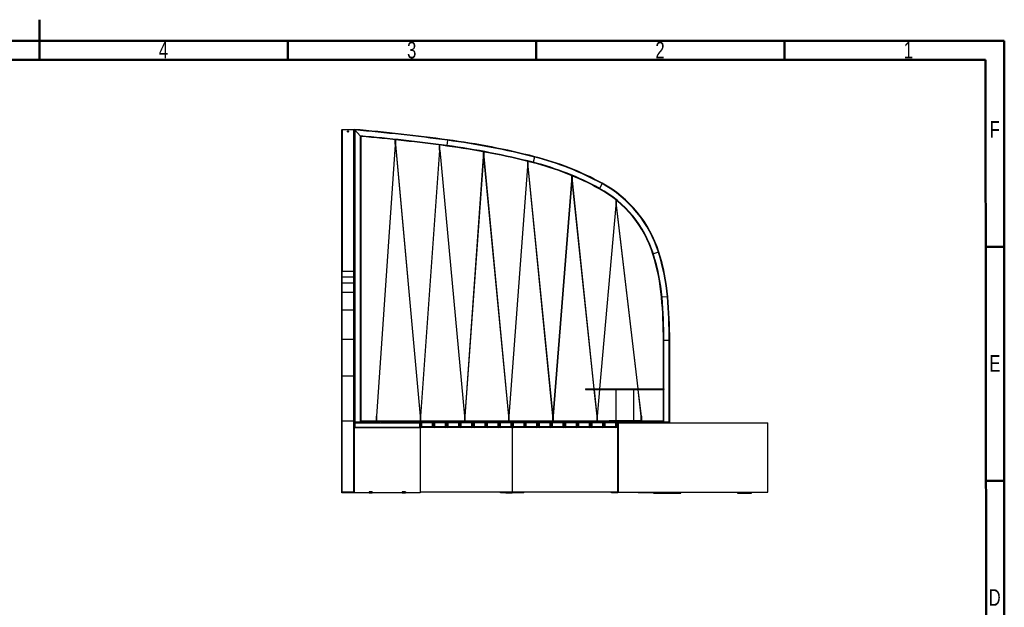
# Model space of a CAD drawing. Header units: millimetres. Extents: x 1 to 419, y 6 to 296.
# Tile 21 of 21: x 206 to 414, y 171 to 296. Entities that reach past the tile are written whole.
import ezdxf

# ---------------------------------------------------------------- set-up
doc = ezdxf.new("R2010")
doc.units = ezdxf.units.MM
doc.layers.add('FORMAT', color=7, linetype='Continuous')
doc.styles.add('SLDTEXTSTYLE0', font='TXT', dxfattribs={"width": 0.605})
doc.styles.add('SLDTEXTSTYLE1', font='TXT', dxfattribs={"width": 0.75})

msp = doc.modelspace()

# ---------------------------------------------------------------- linework, layer by layer
at = {"color": 7, "linetype": 'Continuous', "lineweight": 50}
for p, q in [((210, 295.501), (210, 286.999)), ((6, 291), (414, 291)), ((210, 287), (210, 291)), ((262.5, 287), (262.5, 291)), ((315, 287), (315, 291)), ((367.5, 287), (367.5, 291)), ((414, 291), (414, 6)), ((10, 287), (410, 287)), ((410, 287), (410.328, 10)), ((410, 247.5), (414, 247.5)), ((410, 198), (414, 198))]:
    msp.add_line(p, q, dxfattribs=at)
at = {"color": 7, "linetype": 'Continuous', "lineweight": 25}
for p, q in [((273.9243, 272.2878), (273.9243, 272.1878)), ((273.9243, 272.2878), (274.0243, 272.2878)), ((273.9243, 242.1824), (273.9243, 272.1878)), ((273.9243, 272.1878), (274.0243, 272.1878)), ((274.0243, 272.2878), (274.0243, 272.1878)), ((274.0243, 272.2878), (276.491, 272.2878)), ((276.491, 272.1878), (274.0243, 272.1878)), ((274.0243, 272.1878), (274.0243, 242.2878)), ((276.491, 272.2878), (276.491, 272.1878)), ((276.491, 272.2878), (276.591, 272.2878)), ((276.491, 272.1878), (276.591, 272.1878)), ((276.491, 242.2878), (276.491, 272.1878)), ((276.591, 272.2878), (276.591, 272.1878)), ((276.591, 272.2878), (276.591, 242.1824)), ((276.591, 272.1878), (276.591, 242.1824)), ((277.8242, 270.9397), (276.6909, 272.1786)), ((276.691, 272.1786), (276.691, 210.2878)), ((277.8243, 270.9397), (277.8243, 210.4544)), ((277.9243, 270.8302), (277.9243, 210.6211)), ((285.2041, 269.0731), (281.259, 211.6711)), ((281.3077, 211.6527), (285.2541, 269.0731)), ((285.1743, 270.1094), (285.1743, 269.9042)), ((285.1743, 269.9042), (285.1743, 269.8095)), ((285.341, 269.9042), (285.1743, 269.9042)), ((285.1743, 269.8095), (285.1743, 269.2169)), ((285.2041, 269.0731), (285.2541, 269.0731)), ((285.3202, 269.0778), (285.2709, 269.0699)), ((285.2709, 269.0699), (290.529, 211.6904)), ((290.5784, 211.6984), (285.3202, 269.0778)), ((285.341, 269.9042), (285.341, 270.0914)), ((285.341, 269.8095), (285.341, 269.9042)), ((285.341, 269.2169), (285.341, 269.8095)), ((294.5076, 268.9986), (294.5076, 268.6823)), ((294.5076, 268.6823), (294.5076, 268.5876)), ((294.6743, 268.6823), (294.5076, 268.6823)), ((294.5076, 268.5876), (294.5076, 267.995)), ((294.6743, 268.6823), (294.6743, 268.9769)), ((294.6743, 268.5876), (294.6743, 268.6823)), ((294.6743, 267.995), (294.6743, 268.5876)), ((296.125, 268.886), (296.1117, 268.7869)), ((296.2754, 270.0093), (296.125, 268.886)), ((296.2887, 270.1084), (296.2754, 270.0093)), ((294.6202, 267.8841), (290.5951, 211.6952)), ((290.6451, 211.695), (294.6702, 267.884)), ((294.6202, 267.8841), (294.6702, 267.884)), ((294.7363, 267.8887), (294.687, 267.8807)), ((294.687, 267.8807), (299.8623, 211.6888)), ((299.9117, 211.6968), (294.7363, 267.8887)), ((303.8708, 266.5811), (299.9284, 211.6935)), ((299.9784, 211.6934), (303.9196, 266.5648)), ((303.841, 267.5588), (303.841, 267.3353)), ((303.841, 267.3353), (303.841, 267.2406)), ((304.0076, 267.3353), (303.841, 267.3353)), ((303.841, 267.2406), (303.841, 266.648)), ((303.8713, 266.5849), (303.8708, 266.5811)), ((303.8708, 266.5811), (303.8749, 266.5811)), ((303.9387, 266.5659), (309.1957, 211.6731)), ((303.9869, 266.5859), (303.9775, 266.5844)), ((303.9869, 266.5859), (303.9852, 266.5914)), ((309.245, 211.6813), (303.9869, 266.5859)), ((304.0076, 267.3353), (304.0076, 267.528)), ((304.0076, 267.2406), (304.0076, 267.3353)), ((304.0076, 266.648), (304.0076, 267.2406)), ((314.727, 266.5366), (314.7023, 266.4397)), ((313.2041, 264.4721), (309.2618, 211.678)), ((309.3117, 211.6777), (313.2539, 264.4691)), ((313.1743, 265.5513), (313.1743, 265.2397)), ((313.1743, 265.2397), (313.1743, 265.1449)), ((313.341, 265.2397), (313.1743, 265.2397)), ((313.1743, 265.1449), (313.1743, 264.5524)), ((313.2041, 264.4721), (313.2385, 264.4719)), ((313.2708, 264.4701), (313.2709, 264.4686)), ((313.3202, 264.477), (313.2709, 264.4686)), ((313.2709, 264.4686), (318.525, 211.6367)), ((313.3202, 264.477), (313.315, 264.4931)), ((318.572, 211.6689), (313.3202, 264.477)), ((313.341, 265.2397), (313.341, 265.5101)), ((313.341, 265.1449), (313.341, 265.2397)), ((313.341, 264.5524), (313.341, 265.1449)), ((314.4224, 265.3415), (314.3977, 265.2446)), ((314.7023, 266.4397), (314.4224, 265.3415)), ((322.5076, 262.5482), (322.5076, 262.2776)), ((322.6743, 262.2776), (322.6743, 262.4789)), ((322.5375, 261.5018), (318.601, 211.6705)), ((318.6492, 211.6472), (322.5875, 261.5013)), ((322.5076, 262.2776), (322.5076, 262.1829)), ((322.6743, 262.2776), (322.5076, 262.2776)), ((322.5076, 262.1829), (322.5076, 261.5903)), ((322.5375, 261.5018), (322.5875, 261.5013)), ((322.5928, 261.507), (322.5978, 261.5072)), ((322.6535, 261.5067), (322.6042, 261.4981)), ((322.6042, 261.4981), (327.2489, 217.4544)), ((327.2991, 217.4544), (322.6535, 261.5067)), ((322.6743, 262.1829), (322.6743, 262.2776)), ((322.6743, 261.5903), (322.6743, 262.1829)), ((328.9462, 260.831), (328.4022, 259.8368)), ((328.9942, 260.9188), (328.9462, 260.831)), ((328.4022, 259.8368), (328.3542, 259.7491)), ((331.8674, 256.2473), (328.4435, 217.4544)), ((328.4936, 217.4544), (331.9155, 256.225)), ((331.841, 257.4243), (331.841, 256.9952)), ((331.841, 256.9952), (331.841, 256.9005)), ((332.0076, 256.9952), (331.841, 256.9952)), ((331.841, 256.9005), (331.841, 256.3079)), ((331.944, 256.2269), (336.5068, 217.4544)), ((336.557, 217.4544), (331.9904, 256.2593)), ((332.0076, 256.9952), (332.0076, 257.2895)), ((332.0076, 256.9005), (332.0076, 256.9952)), ((332.0076, 256.3079), (332.0076, 256.9005)), ((339.8086, 245.9743), (339.7132, 245.9441)), ((340.889, 246.3167), (339.8086, 245.9743)), ((340.9843, 246.3469), (340.889, 246.3167)), ((273.9243, 240.9651), (273.9243, 242.1824)), ((274.0243, 241.0649), (274.0243, 242.2878)), ((276.491, 242.2878), (274.0243, 242.2878)), ((276.491, 241.0649), (276.491, 242.2878)), ((276.591, 240.9651), (276.591, 242.1824)), ((273.9243, 239.7047), (273.9243, 240.9651)), ((273.9243, 237.7524), (273.9243, 239.7047)), ((276.491, 241.0649), (274.0243, 241.0649)), ((274.0243, 239.8046), (274.0243, 241.0649)), ((274.0243, 237.8511), (274.0243, 239.8046)), ((276.491, 239.8046), (274.0243, 239.8046)), ((276.491, 239.8046), (276.491, 241.0649)), ((276.491, 237.8511), (276.491, 239.8046)), ((276.591, 239.7047), (276.591, 240.9651)), ((276.591, 237.7524), (276.591, 239.7047)), ((273.9243, 233.9814), (273.9243, 237.7524)), ((274.0243, 234.0731), (274.0243, 237.8511)), ((276.491, 237.8511), (274.0243, 237.8511)), ((276.491, 234.0731), (276.491, 237.8511)), ((276.591, 233.9814), (276.591, 237.7524)), ((341.6319, 236.8063), (341.5323, 236.7978)), ((342.7611, 236.9034), (341.6319, 236.8063)), ((342.8607, 236.912), (342.7611, 236.9034)), ((273.9243, 227.7972), (273.9243, 233.9814)), ((274.0243, 227.862), (274.0243, 234.0731)), ((276.491, 234.0731), (274.0243, 234.0731)), ((276.491, 227.862), (276.491, 234.0731)), ((276.591, 227.7972), (276.591, 233.9814)), ((273.9243, 220.1279), (273.9243, 227.7972)), ((274.0243, 220.1528), (274.0243, 227.862)), ((276.491, 227.862), (274.0243, 227.862)), ((276.491, 220.1528), (276.491, 227.862)), ((276.591, 220.1279), (276.591, 227.7972)), ((342.0243, 227.6625), (341.9243, 227.6625)), ((341.9243, 217.4544), (341.9243, 227.6625)), ((343.1576, 227.6625), (342.0243, 227.6625)), ((342.0243, 217.4544), (342.0243, 227.6625)), ((343.2576, 227.6625), (343.1576, 227.6625)), ((343.1576, 210.2878), (343.1576, 227.6625)), ((343.2576, 210.2878), (343.2576, 227.6625)), ((273.9243, 210.6211), (273.9243, 220.1279)), ((274.0243, 210.6211), (274.0243, 220.1528)), ((276.491, 220.1528), (274.0243, 220.1528)), ((276.491, 210.6211), (276.491, 220.1528)), ((276.591, 210.6211), (276.591, 220.1279)), ((325.4312, 217.4544), (325.4312, 217.3211)), ((325.4312, 217.4544), (333.7645, 217.4544)), ((325.4312, 217.3211), (333.7645, 217.3211)), ((327.263, 217.3211), (327.8618, 211.6425)), ((327.9091, 211.6697), (327.3131, 217.3211)), ((328.4318, 217.3211), (327.933, 211.6706)), ((327.9811, 211.6483), (328.4818, 217.3211)), ((331.8595, 217.3211), (331.8595, 210.7211)), ((333.7645, 217.4544), (342.0979, 217.4544)), ((333.7645, 217.3211), (342.0979, 217.3211)), ((335.6695, 210.7211), (335.6695, 217.3211)), ((336.5225, 217.3211), (337.1915, 211.6363)), ((337.2379, 211.6687), (336.5727, 217.3211)), ((341.9243, 210.6211), (341.9243, 217.3211)), ((342.0243, 210.4544), (342.0243, 217.3211)), ((342.0979, 217.3211), (342.0979, 217.4544)), ((273.9243, 195.7211), (273.9243, 210.6211)), ((274.0243, 210.6211), (273.9243, 210.6211)), ((276.491, 210.6211), (274.0243, 210.6211)), ((274.0243, 195.6211), (274.0243, 210.6211)), ((276.491, 195.6211), (276.491, 210.6211)), ((276.591, 210.6211), (276.491, 210.6211)), ((276.591, 210.2211), (276.591, 210.6211)), ((276.591, 210.2211), (276.6576, 210.2878)), ((276.6576, 210.2211), (276.6576, 210.2878)), ((276.6576, 210.2878), (290.4076, 210.2878)), ((276.8576, 210.4544), (276.8576, 210.2878)), ((276.8576, 210.4544), (279.191, 210.4544)), ((330.4312, 210.6211), (277.9243, 210.6211)), ((277.9243, 210.6211), (277.9243, 210.5211)), ((277.9243, 210.5211), (277.9243, 210.4544)), ((330.4312, 210.5211), (277.9243, 210.5211)), ((279.191, 210.4544), (279.191, 210.2878)), ((279.6243, 210.4544), (279.6243, 210.2878)), ((279.6243, 210.4544), (281.9576, 210.4544)), ((281.1743, 211.5878), (281.1743, 210.9952)), ((281.1743, 210.9952), (281.1743, 210.9005)), ((281.1743, 210.9005), (281.1743, 210.6211)), ((281.1743, 210.9005), (281.341, 210.9005)), ((281.341, 210.9952), (281.341, 211.5878)), ((281.341, 210.9005), (281.341, 210.9952)), ((281.341, 210.6211), (281.341, 210.9005)), ((281.9576, 210.4544), (281.9576, 210.2878)), ((282.4076, 210.4544), (282.4076, 210.2878)), ((282.4076, 210.4544), (284.741, 210.4544)), ((284.741, 210.4544), (284.741, 210.2878)), ((285.191, 210.4544), (287.5243, 210.4544)), ((285.191, 210.4544), (285.191, 210.2878)), ((287.5243, 210.4544), (287.5243, 210.2878)), ((287.9743, 210.4544), (287.9743, 210.2878)), ((287.9743, 210.4544), (290.3076, 210.4544)), ((290.3076, 210.4544), (290.3076, 210.2878)), ((290.4076, 210.2878), (290.4076, 210.2211)), ((290.4076, 210.2878), (290.4743, 210.2211)), ((290.4743, 210.2878), (290.4076, 210.2878)), ((290.4743, 210.2878), (290.4743, 210.2211)), ((290.5076, 211.5878), (290.5076, 210.9952)), ((290.5076, 210.9952), (290.5076, 210.9005)), ((290.5076, 210.9005), (290.5076, 210.6211)), ((290.5076, 210.9005), (290.6743, 210.9005)), ((290.5784, 211.6984), (290.529, 211.6904)), ((290.7576, 210.2878), (290.591, 210.2878)), ((290.591, 209.4544), (290.591, 210.2878)), ((290.5951, 211.6952), (290.6451, 211.695)), ((290.6743, 210.9952), (290.6743, 211.5878)), ((290.6743, 210.9005), (290.6743, 210.9952)), ((290.6743, 210.6211), (290.6743, 210.9005)), ((290.7576, 210.4544), (290.7576, 210.2878)), ((290.7576, 210.4544), (293.091, 210.4544)), ((290.7576, 210.2878), (290.7576, 209.4544)), ((293.091, 210.2878), (290.7576, 210.2878)), ((293.091, 210.4544), (293.091, 210.2878)), ((293.091, 209.4544), (293.091, 210.2878)), ((293.2576, 210.2878), (293.091, 210.2878)), ((293.2576, 210.2878), (293.2576, 209.4544)), ((293.3743, 209.4544), (293.3743, 210.2878)), ((293.541, 210.2878), (293.3743, 210.2878)), ((293.541, 210.4544), (295.8743, 210.4544)), ((293.541, 210.4544), (293.541, 210.2878)), ((295.8743, 210.2878), (293.541, 210.2878)), ((293.541, 210.2878), (293.541, 209.4544)), ((295.8743, 210.4544), (295.8743, 210.2878)), ((295.8743, 209.4544), (295.8743, 210.2878)), ((296.041, 210.2878), (295.8743, 210.2878)), ((296.041, 210.2878), (296.041, 209.4544)), ((296.1576, 209.4544), (296.1576, 210.2878)), ((296.3243, 210.2878), (296.1576, 210.2878)), ((296.3243, 210.4544), (298.6576, 210.4544)), ((296.3243, 210.4544), (296.3243, 210.2878)), ((298.6576, 210.2878), (296.3243, 210.2878)), ((296.3243, 210.2878), (296.3243, 209.4544)), ((298.6576, 210.4544), (298.6576, 210.2878)), ((298.8243, 210.2878), (298.6576, 210.2878)), ((298.6576, 209.4544), (298.6576, 210.2878)), ((298.8243, 210.2878), (298.8243, 209.4544)), ((299.1076, 210.2878), (298.941, 210.2878)), ((298.941, 209.4544), (298.941, 210.2878)), ((299.1076, 210.4544), (299.1076, 210.2878)), ((299.1076, 210.4544), (301.441, 210.4544)), ((299.1076, 210.2878), (299.1076, 209.4544)), ((301.441, 210.2878), (299.1076, 210.2878)), ((299.841, 211.5878), (299.841, 210.9952)), ((299.841, 210.9952), (299.841, 210.9005)), ((299.841, 210.9005), (299.841, 210.6211)), ((299.841, 210.9005), (300.0076, 210.9005)), ((299.9117, 211.6968), (299.8623, 211.6888)), ((299.9284, 211.6935), (299.9784, 211.6934)), ((300.0076, 210.9952), (300.0076, 211.5878)), ((300.0076, 210.9005), (300.0076, 210.9952)), ((300.0076, 210.6211), (300.0076, 210.9005)), ((301.441, 210.4544), (301.441, 210.2878)), ((301.441, 209.4544), (301.441, 210.2878)), ((301.6076, 210.2878), (301.441, 210.2878)), ((301.6076, 210.2878), (301.6076, 209.4544)), ((301.891, 210.2878), (301.7243, 210.2878)), ((301.7243, 209.4544), (301.7243, 210.2878)), ((301.891, 210.4544), (301.891, 210.2878)), ((301.891, 210.4544), (304.2243, 210.4544)), ((301.891, 210.2878), (301.891, 209.4544)), ((304.2243, 210.2878), (301.891, 210.2878)), ((304.2243, 210.4544), (304.2243, 210.2878)), ((304.2243, 209.4544), (304.2243, 210.2878)), ((304.391, 210.2878), (304.2243, 210.2878)), ((304.391, 210.2878), (304.391, 209.4544)), ((304.5076, 209.4544), (304.5076, 210.2878)), ((304.6743, 210.2878), (304.5076, 210.2878)), ((304.6743, 210.4544), (307.0076, 210.4544)), ((304.6743, 210.4544), (304.6743, 210.2878)), ((304.6743, 210.2878), (304.6743, 209.4544)), ((307.0076, 210.2878), (304.6743, 210.2878)), ((307.0076, 210.4544), (307.0076, 210.2878)), ((307.1743, 210.2878), (307.0076, 210.2878)), ((307.0076, 209.4544), (307.0076, 210.2878)), ((307.1743, 210.2878), (307.1743, 209.4544)), ((307.4243, 210.2878), (307.2576, 210.2878)), ((307.2576, 209.4544), (307.2576, 210.2878)), ((307.4243, 210.2878), (307.4243, 210.4544)), ((307.4243, 210.4544), (309.7576, 210.4544)), ((307.4243, 210.2878), (307.4243, 209.4544)), ((309.7576, 210.2878), (307.4243, 210.2878)), ((309.1743, 211.5878), (309.1743, 210.9952)), ((309.1743, 210.9952), (309.1743, 210.9005)), ((309.1743, 210.9005), (309.1743, 210.6211)), ((309.1743, 210.9005), (309.341, 210.9005)), ((309.245, 211.6813), (309.1957, 211.6731)), ((309.2618, 211.678), (309.3117, 211.6777)), ((309.341, 210.9952), (309.341, 211.5878)), ((309.341, 210.9005), (309.341, 210.9952)), ((309.341, 210.6211), (309.341, 210.9005)), ((309.7576, 210.2878), (309.7576, 210.4544)), ((309.7576, 209.4544), (309.7576, 210.2878)), ((309.9243, 210.2878), (309.7576, 210.2878)), ((309.9243, 210.2878), (309.9243, 209.4544)), ((310.141, 210.2878), (309.9743, 210.2878)), ((309.9743, 209.4544), (309.9743, 210.2878)), ((310.141, 210.4544), (310.141, 210.2878)), ((310.141, 210.4544), (312.4743, 210.4544)), ((310.141, 210.2878), (310.141, 209.4544)), ((312.4743, 210.2878), (310.141, 210.2878)), ((312.4743, 210.4544), (312.4743, 210.2878)), ((312.4743, 209.4544), (312.4743, 210.2878)), ((312.641, 210.2878), (312.4743, 210.2878)), ((312.641, 210.2878), (312.641, 209.4544)), ((312.8576, 210.2878), (312.691, 210.2878)), ((312.691, 209.4544), (312.691, 210.2878)), ((312.8576, 210.4544), (312.8576, 210.2878)), ((312.8576, 210.4544), (315.191, 210.4544)), ((312.8576, 210.2878), (312.8576, 209.4544)), ((315.191, 210.2878), (312.8576, 210.2878)), ((315.191, 210.4544), (315.191, 210.2878)), ((315.191, 209.4544), (315.191, 210.2878)), ((315.3576, 210.2878), (315.191, 210.2878)), ((315.3576, 210.2878), (315.3576, 209.4544)), ((315.4743, 209.4544), (315.4743, 210.2878)), ((315.641, 210.2878), (315.4743, 210.2878)), ((315.641, 210.4544), (315.641, 210.2878)), ((315.641, 210.4544), (317.9743, 210.4544)), ((315.641, 210.2878), (315.641, 209.4544)), ((317.9743, 210.2878), (315.641, 210.2878)), ((317.9743, 210.4544), (317.9743, 210.2878)), ((318.141, 210.2878), (317.9743, 210.2878)), ((317.9743, 209.4544), (317.9743, 210.2878)), ((318.141, 210.2878), (318.141, 209.4544)), ((318.4243, 210.2878), (318.2576, 210.2878)), ((318.2576, 209.4544), (318.2576, 210.2878)), ((318.4243, 210.4544), (318.4243, 210.2878)), ((318.4243, 210.4544), (320.7576, 210.4544)), ((318.4243, 210.2878), (318.4243, 209.4544)), ((320.7576, 210.2878), (318.4243, 210.2878)), ((318.5076, 211.5878), (318.5076, 210.9952)), ((318.5076, 210.9952), (318.5076, 210.9005)), ((318.5076, 210.9005), (318.5076, 210.6211)), ((318.5076, 210.9005), (318.6743, 210.9005)), ((318.6743, 210.9952), (318.6743, 211.5878)), ((318.6743, 210.9005), (318.6743, 210.9952)), ((318.6743, 210.6211), (318.6743, 210.9005)), ((320.7576, 210.4544), (320.7576, 210.2878)), ((320.9243, 210.2878), (320.7576, 210.2878)), ((320.7576, 209.4544), (320.7576, 210.2878)), ((320.9243, 210.2878), (320.9243, 209.4544)), ((321.041, 209.4544), (321.041, 210.2878)), ((321.2076, 210.2878), (321.041, 210.2878)), ((321.2076, 210.4544), (323.541, 210.4544)), ((321.2076, 210.4544), (321.2076, 210.2878)), ((321.2076, 210.2878), (321.2076, 209.4544)), ((323.541, 210.2878), (321.2076, 210.2878)), ((323.541, 210.4544), (323.541, 210.2878)), ((323.541, 209.4544), (323.541, 210.2878)), ((323.7076, 210.2878), (323.541, 210.2878)), ((323.7076, 210.2878), (323.7076, 209.4544)), ((323.991, 210.2878), (323.8243, 210.2878)), ((323.8243, 209.4544), (323.8243, 210.2878)), ((323.991, 210.4544), (323.991, 210.2878)), ((323.991, 210.4544), (326.3243, 210.4544)), ((326.3243, 210.2878), (323.991, 210.2878)), ((323.991, 210.2878), (323.991, 209.4544)), ((326.3243, 210.4544), (326.3243, 210.2878)), ((326.3243, 209.4544), (326.3243, 210.2878)), ((326.491, 210.2878), (326.3243, 210.2878)), ((326.491, 210.2878), (326.491, 209.4544)), ((326.6076, 209.4544), (326.6076, 210.2878)), ((326.7743, 210.2878), (326.6076, 210.2878)), ((326.7743, 210.4544), (326.7743, 210.2878)), ((326.7743, 210.4544), (329.1076, 210.4544)), ((326.7743, 210.2878), (326.7743, 209.4544)), ((329.1076, 210.2878), (326.7743, 210.2878)), ((327.841, 211.5878), (327.841, 210.9952)), ((327.841, 210.9952), (327.841, 210.9005)), ((327.841, 210.9005), (327.841, 210.6211)), ((327.841, 210.9005), (328.0076, 210.9005)), ((328.0076, 210.9952), (328.0076, 211.5878)), ((328.0076, 210.9005), (328.0076, 210.9952)), ((328.0076, 210.6211), (328.0076, 210.9005)), ((329.1076, 210.4544), (329.1076, 210.2878)), ((329.1076, 209.4544), (329.1076, 210.2878)), ((329.2743, 210.2878), (329.1076, 210.2878)), ((329.2743, 210.2878), (329.2743, 209.4544)), ((329.391, 209.4544), (329.391, 210.2878)), ((329.5576, 210.2878), (329.391, 210.2878)), ((329.5576, 210.4544), (331.891, 210.4544)), ((329.5576, 210.4544), (329.5576, 210.2878)), ((331.891, 210.2878), (329.5576, 210.2878)), ((329.5576, 210.2878), (329.5576, 209.4544)), ((330.4312, 210.7211), (330.4312, 210.4544)), ((330.4312, 210.7211), (333.7645, 210.7211)), ((331.891, 210.4544), (332.3576, 210.4544)), ((331.891, 210.4544), (331.891, 210.2878)), ((331.891, 209.4544), (331.891, 210.2878)), ((332.0576, 210.2878), (331.891, 210.2878)), ((332.0576, 210.2878), (332.0576, 209.4544)), ((332.191, 209.4544), (332.191, 210.2878)), ((332.3378, 210.2878), (332.191, 210.2878)), ((332.3378, 210.2878), (332.3378, 195.6211)), ((332.3378, 210.2878), (345.8338, 210.2878)), ((332.3576, 210.4544), (334.691, 210.4544)), ((333.7645, 210.7211), (337.0979, 210.7211)), ((334.691, 210.4544), (335.1243, 210.4544)), ((335.1243, 210.4544), (337.4576, 210.4544)), ((337.0979, 210.4544), (337.0979, 210.7211)), ((341.9243, 210.6211), (337.0979, 210.6211)), ((342.0243, 210.5211), (337.0979, 210.5211)), ((337.1743, 211.5878), (337.1743, 210.9952)), ((337.1743, 210.9952), (337.1743, 210.9005)), ((337.1743, 210.9005), (337.1743, 210.6211)), ((337.1743, 210.9005), (337.341, 210.9005)), ((337.341, 210.9952), (337.341, 211.5878)), ((337.341, 210.9005), (337.341, 210.9952)), ((337.341, 210.6211), (337.341, 210.9005)), ((337.891, 210.4544), (340.2243, 210.4544)), ((340.6576, 210.4544), (342.991, 210.4544)), ((341.9243, 210.6211), (342.0243, 210.5211)), ((342.0243, 210.4544), (342.0243, 210.5211)), ((345.8338, 210.2878), (364.0044, 210.2878)), ((364.0044, 195.6211), (364.0044, 210.2878)), ((276.6576, 210.2211), (276.591, 210.2211)), ((276.591, 209.3544), (276.591, 210.2211)), ((276.6576, 209.3544), (276.591, 209.3544)), ((276.6576, 209.2878), (276.591, 209.3544)), ((276.591, 209.1878), (276.591, 209.3544)), ((276.591, 195.4544), (276.591, 209.1211)), ((276.6576, 210.2211), (276.6576, 209.3544)), ((290.4076, 210.2211), (276.6576, 210.2211)), ((276.6576, 209.3544), (290.4076, 209.3544)), ((276.6576, 209.2878), (276.6576, 209.3544)), ((276.691, 209.2878), (276.6576, 209.2878)), ((276.7576, 209.2878), (290.3076, 209.2878)), ((290.4076, 209.3544), (290.4076, 210.2211)), ((290.4743, 210.2211), (290.4076, 210.2211)), ((290.4743, 209.3544), (290.4076, 209.3544)), ((290.4076, 209.3544), (290.4076, 209.2878)), ((290.4743, 209.3544), (290.4076, 209.2878)), ((309.9243, 209.2878), (290.4076, 209.2878)), ((290.4743, 210.2211), (290.4743, 209.3544)), ((290.6049, 209.3878), (290.4743, 209.3878)), ((290.4743, 209.1211), (290.4743, 195.4544)), ((290.7576, 209.4544), (290.591, 209.4544)), ((290.7576, 209.4544), (290.7576, 209.2878)), ((290.7576, 209.4544), (293.091, 209.4544)), ((293.2576, 209.4544), (293.091, 209.4544)), ((293.091, 209.4544), (293.091, 209.2878)), ((293.3882, 209.3878), (293.2437, 209.3878)), ((293.541, 209.4544), (293.3743, 209.4544)), ((293.541, 209.4544), (295.8743, 209.4544)), ((293.541, 209.4544), (293.541, 209.2878)), ((295.8743, 209.4544), (295.8743, 209.2878)), ((296.041, 209.4544), (295.8743, 209.4544)), ((296.1715, 209.3878), (296.027, 209.3878)), ((296.3243, 209.4544), (296.1576, 209.4544)), ((296.3243, 209.4544), (296.3243, 209.2878)), ((296.3243, 209.4544), (298.6576, 209.4544)), ((298.6576, 209.4544), (298.6576, 209.2878)), ((298.8243, 209.4544), (298.6576, 209.4544)), ((298.9549, 209.3878), (298.8104, 209.3878)), ((299.1076, 209.4544), (298.941, 209.4544)), ((299.1076, 209.4544), (299.1076, 209.2878)), ((299.1076, 209.4544), (301.441, 209.4544)), ((301.441, 209.4544), (301.441, 209.2878)), ((301.6076, 209.4544), (301.441, 209.4544)), ((301.7382, 209.3878), (301.5937, 209.3878)), ((301.891, 209.4544), (301.7243, 209.4544)), ((301.891, 209.4544), (304.2243, 209.4544)), ((301.891, 209.4544), (301.891, 209.2878)), ((304.2243, 209.4544), (304.2243, 209.2878)), ((304.391, 209.4544), (304.2243, 209.4544)), ((304.5215, 209.3878), (304.377, 209.3878)), ((304.6743, 209.4544), (304.5076, 209.4544)), ((304.6743, 209.4544), (304.6743, 209.2878)), ((304.6743, 209.4544), (307.0076, 209.4544)), ((307.0076, 209.4544), (307.0076, 209.2878)), ((307.1743, 209.4544), (307.0076, 209.4544)), ((307.2715, 209.3878), (307.1604, 209.3878)), ((307.4243, 209.4544), (307.2576, 209.4544)), ((307.4243, 209.2878), (307.4243, 209.4544)), ((307.4243, 209.4544), (309.7576, 209.4544)), ((309.7576, 209.2878), (309.7576, 209.4544)), ((309.9243, 209.4544), (309.7576, 209.4544)), ((309.9882, 209.3878), (309.9104, 209.3878)), ((309.9243, 209.2878), (309.9243, 195.6211)), ((332.2243, 209.2878), (309.9243, 209.2878)), ((310.141, 209.4544), (309.9743, 209.4544)), ((310.141, 209.4544), (312.4743, 209.4544)), ((310.141, 209.4544), (310.141, 209.2878)), ((312.4743, 209.4544), (312.4743, 209.2878)), ((312.641, 209.4544), (312.4743, 209.4544)), ((312.7049, 209.3878), (312.627, 209.3878)), ((312.8576, 209.4544), (312.691, 209.4544)), ((312.8576, 209.4544), (315.191, 209.4544)), ((312.8576, 209.4544), (312.8576, 209.2878)), ((315.3576, 209.4544), (315.191, 209.4544)), ((315.191, 209.4544), (315.191, 209.2878)), ((315.4882, 209.3878), (315.3437, 209.3878)), ((315.641, 209.4544), (315.4743, 209.4544)), ((315.641, 209.4544), (317.9743, 209.4544)), ((315.641, 209.4544), (315.641, 209.2878)), ((317.9743, 209.4544), (317.9743, 209.2878)), ((318.141, 209.4544), (317.9743, 209.4544)), ((318.2715, 209.3878), (318.127, 209.3878)), ((318.4243, 209.4544), (318.2576, 209.4544)), ((318.4243, 209.4544), (320.7576, 209.4544)), ((318.4243, 209.4544), (318.4243, 209.2878)), ((320.9243, 209.4544), (320.7576, 209.4544)), ((320.7576, 209.4544), (320.7576, 209.2878)), ((321.0549, 209.3878), (320.9104, 209.3878)), ((321.2076, 209.4544), (321.041, 209.4544)), ((321.2076, 209.4544), (323.541, 209.4544)), ((321.2076, 209.4544), (321.2076, 209.2878)), ((323.541, 209.4544), (323.541, 209.2878)), ((323.7076, 209.4544), (323.541, 209.4544)), ((323.8382, 209.3878), (323.6937, 209.3878)), ((323.991, 209.4544), (323.8243, 209.4544)), ((323.991, 209.4544), (326.3243, 209.4544)), ((323.991, 209.4544), (323.991, 209.2878)), ((326.3243, 209.4544), (326.3243, 209.2878)), ((326.491, 209.4544), (326.3243, 209.4544)), ((326.6215, 209.3878), (326.477, 209.3878)), ((326.7743, 209.4544), (326.6076, 209.4544)), ((326.7743, 209.4544), (329.1076, 209.4544)), ((326.7743, 209.4544), (326.7743, 209.2878)), ((329.1076, 209.4544), (329.1076, 209.2878)), ((329.2743, 209.4544), (329.1076, 209.4544)), ((329.4049, 209.3878), (329.2604, 209.3878)), ((329.5576, 209.4544), (329.391, 209.4544)), ((329.5576, 209.4544), (331.891, 209.4544)), ((329.5576, 209.4544), (329.5576, 209.2878)), ((331.891, 209.4544), (331.891, 209.2878)), ((332.0576, 209.4544), (331.891, 209.4544)), ((332.2049, 209.3878), (332.0437, 209.3878)), ((332.3378, 209.4544), (332.191, 209.4544)), ((332.2243, 209.2878), (332.2243, 195.6211)), ((332.3378, 209.2878), (332.2243, 209.2878)), ((332.2444, 209.1544), (332.2243, 209.1544)), ((332.2444, 209.1544), (332.2444, 208.0878)), ((332.2444, 208.0878), (332.2243, 208.0878)), ((332.2576, 207.9544), (332.2243, 207.9544)), ((332.3378, 207.9544), (332.2576, 207.9544)), ((332.2576, 195.6211), (332.2576, 207.9544)), ((332.3378, 199.2878), (332.2576, 199.2878)), ((332.3378, 199.1878), (332.2576, 199.1878)), ((332.3378, 198.0544), (332.2576, 198.0544)), ((332.3378, 197.9544), (332.2576, 197.9544)), ((273.9243, 195.6211), (273.9243, 195.7211)), ((332.2576, 195.9544), (332.3378, 195.9544)), ((332.2576, 195.7211), (332.3378, 195.7211)), ((273.9243, 195.4544), (273.9243, 195.6211)), ((274.0243, 195.6211), (273.9243, 195.6211)), ((274.0243, 195.4544), (273.9243, 195.4544)), ((276.491, 195.6211), (274.0243, 195.6211)), ((274.0243, 195.4544), (274.0243, 195.6211)), ((276.591, 195.4544), (274.0243, 195.4544)), ((276.591, 195.6211), (276.491, 195.6211)), ((279.6826, 195.4544), (276.591, 195.4544)), ((279.6826, 195.6544), (279.6826, 195.4544)), ((280.3826, 195.6544), (279.6826, 195.6544)), ((279.6826, 195.4544), (279.6993, 195.4544)), ((279.6993, 195.6544), (279.6993, 195.4544)), ((279.6993, 195.6544), (280.366, 195.6544)), ((279.6993, 195.4544), (280.366, 195.4544)), ((280.366, 195.6544), (280.366, 195.4544)), ((280.366, 195.4544), (280.3826, 195.4544)), ((280.3826, 195.4544), (280.3826, 195.6544)), ((286.6826, 195.4544), (280.3826, 195.4544)), ((286.6826, 195.6544), (286.6826, 195.4544)), ((287.3826, 195.6544), (286.6826, 195.6544)), ((286.6826, 195.4544), (286.6993, 195.4544)), ((286.6993, 195.6544), (287.366, 195.6544)), ((286.6993, 195.6544), (286.6993, 195.4544)), ((286.6993, 195.4544), (287.366, 195.4544)), ((287.366, 195.6544), (287.366, 195.4544)), ((287.366, 195.4544), (287.3826, 195.4544)), ((287.3826, 195.4544), (287.3826, 195.6544)), ((290.4743, 195.4544), (287.3826, 195.4544)), ((309.9243, 195.6211), (290.4743, 195.6211)), ((307.491, 195.4544), (307.491, 195.6211)), ((307.6576, 195.4544), (307.491, 195.4544)), ((307.6576, 195.4544), (307.6576, 195.6211)), ((308.591, 195.4544), (307.6576, 195.4544)), ((308.591, 195.6211), (308.591, 195.4544)), ((308.591, 195.4544), (309.9243, 195.4544)), ((332.2243, 195.6211), (309.9243, 195.6211)), ((309.9243, 195.6211), (309.9243, 195.4544)), ((311.2576, 195.4544), (309.9243, 195.4544)), ((311.2576, 195.4544), (311.2576, 195.6211)), ((312.2576, 195.4544), (311.2576, 195.4544)), ((312.2576, 195.4544), (312.2576, 195.6211)), ((312.4243, 195.4544), (312.2576, 195.4544)), ((312.4243, 195.4544), (312.4243, 195.6211)), ((330.9243, 195.4544), (330.9243, 195.6211)), ((332.2576, 195.4544), (330.9243, 195.4544)), ((332.2576, 195.6211), (332.2243, 195.6211)), ((332.2576, 195.6211), (332.3378, 195.6211)), ((332.2576, 195.4544), (332.2576, 195.6211)), ((332.3378, 195.6211), (345.8338, 195.6211)), ((336.591, 195.4544), (336.591, 195.6211)), ((336.9243, 195.4544), (336.591, 195.4544)), ((336.9243, 195.4544), (336.9243, 195.6211)), ((339.8269, 195.4544), (336.9243, 195.4544)), ((339.8269, 195.6211), (339.8269, 195.4211)), ((339.8269, 195.4211), (341.7161, 195.4211)), ((341.7161, 195.4211), (342.7935, 195.4211)), ((342.7935, 195.4211), (342.7935, 195.6211)), ((342.7935, 195.4211), (345.6121, 195.4211)), ((345.6121, 195.4211), (345.6121, 195.6211)), ((345.8338, 195.6211), (364.0044, 195.6211)), ((357.5909, 195.6211), (357.5909, 195.4211)), ((357.5909, 195.4211), (359.1463, 195.4211)), ((359.1463, 195.4211), (360.5576, 195.4211)), ((360.5576, 195.4211), (360.5576, 195.6211))]:
    msp.add_line(p, q, dxfattribs=at)
at = {"color": 7, "linetype": 'Continuous', "lineweight": 25, "flags": 128}
for points in [[(285.1743, 269.8095), (285.1806, 269.8406), (285.1987, 269.867), (285.2257, 269.8846), (285.2576, 269.8908), (285.2895, 269.8846), (285.3165, 269.867), (285.3346, 269.8406), (285.341, 269.8095), (285.341, 269.8095)], [(303.9196, 266.5648), (303.9243, 266.5647), (303.9389, 266.5659)], [(303.9853, 266.5912), (304.0013, 266.6161), (304.0076, 266.648)], [(313.2538, 264.4691), (313.2576, 264.469), (313.2709, 264.4701)], [(331.9154, 256.225), (331.9243, 256.2245), (331.9442, 256.227)], [(331.9915, 256.2586), (332.0013, 256.276), (332.0076, 256.3079)], [(274.0243, 227.862), (274.0048, 227.8608), (273.986, 227.8571), (273.9687, 227.8511), (273.9536, 227.843), (273.9411, 227.8332), (273.9319, 227.822), (273.9262, 227.8098), (273.9243, 227.7972)], [(276.591, 227.7972), (276.589, 227.8098), (276.5833, 227.822), (276.5741, 227.8332), (276.5617, 227.843), (276.5465, 227.8511), (276.5292, 227.8571), (276.5105, 227.8608), (276.491, 227.862)], [(318.524, 211.6374), (318.514, 211.6197), (318.5076, 211.5878)], [(318.6012, 211.6705), (318.591, 211.6711), (318.5718, 211.6689)], [(327.8616, 211.6426), (327.8473, 211.6197), (327.841, 211.5878)], [(327.9331, 211.6706), (327.9243, 211.6711), (327.9089, 211.6697)], [(337.1904, 211.637), (337.1806, 211.6197), (337.1743, 211.5878)], [(337.4576, 210.4544), (337.4787, 210.4512), (337.4989, 210.4418), (337.5176, 210.4264), (337.534, 210.4056), (337.5474, 210.3804), (337.5574, 210.3516), (337.5635, 210.3203), (337.5656, 210.2878)], [(337.891, 210.4544), (337.9108, 210.4512), (337.93, 210.4418), (337.9476, 210.4264), (337.963, 210.4056), (337.9757, 210.3804), (337.9851, 210.3516), (337.9909, 210.3203), (337.9929, 210.2878)], [(340.3014, 210.2878), (340.2999, 210.3203), (340.2955, 210.3516), (340.2884, 210.3804), (340.2788, 210.4056), (340.2671, 210.4264), (340.2538, 210.4418), (340.2393, 210.4512), (340.2243, 210.4544)], [(340.6576, 210.4544), (340.6715, 210.4512), (340.6848, 210.4418), (340.6971, 210.4264), (340.7078, 210.4056), (340.7167, 210.3804), (340.7232, 210.3516), (340.7273, 210.3203), (340.7286, 210.2878)], [(342.991, 210.4544), (343, 210.4512), (343.0086, 210.4418), (343.0166, 210.4264), (343.0236, 210.4056), (343.0293, 210.3804), (343.0336, 210.3516), (343.0362, 210.3203), (343.0371, 210.2878)]]:
    msp.add_lwpolyline(points, dxfattribs=at)
at = {"color": 7, "linetype": 'Continuous', "lineweight": 25}
msp.add_circle((275.2576, 271.8544), 0.1333, dxfattribs=at)
for centre, radius, start, end in [((238.9154, -158.3458), 432.2786, 82.373027, 85), ((238.9154, -158.3458), 432.1786, 82.373027, 84.985539), ((238.9154, -158.3458), 431.0452, 82.373027, 84.821074), ((238.9154, -158.3458), 430.9452, 82.373027, 84.806513), ((285.2576, 269.2169), 0.0833, 180, 0), ((294.591, 268.5862), 0.0833, 0.961516, 179.038484), ((274.8737, 110.1848), 160.0178, 75.700091, 82.373027), ((274.8737, 110.1848), 160.1178, 75.700091, 82.373027), ((274.8737, 110.1848), 161.2511, 75.700091, 82.373027), ((274.8737, 110.1848), 161.3511, 75.700091, 82.373027), ((294.591, 267.995), 0.0833, 180, 0), ((303.9243, 267.2392), 0.0833, 0.961516, 179.038484), ((303.9243, 266.648), 0.0833, 180, 230.049164), ((299.6025, 207.2005), 61.2333, 61.314937, 75.700091), ((313.2576, 265.1433), 0.0834, 1.152727, 178.847273), ((313.2576, 264.5524), 0.0833, 180, 232.165057), ((313.2576, 264.5524), 0.0833, 314.030073, 0), ((299.6025, 207.2005), 59.9, 61.314937, 75.700091), ((299.6025, 207.2005), 60, 61.314937, 75.700091), ((299.6025, 207.2005), 61.1333, 61.314937, 75.700091), ((322.591, 262.1812), 0.0834, 1.152727, 178.847273), ((322.591, 261.5903), 0.0833, 180, 234.34992), ((322.591, 261.5903), 0.0833, 311.411934, 0), ((316.8344, 238.6945), 25.2333, 17.58177, 61.314937), ((316.8344, 238.6945), 25.3333, 17.58177, 61.314937), ((316.8344, 238.6945), 24, 17.58177, 61.314937), ((316.8344, 238.6945), 24.1, 17.58177, 61.314937), ((331.9243, 256.8988), 0.0834, 1.152727, 178.847273), ((331.9243, 256.3079), 0.0833, 180, 226.832673), ((299.421, 233.1768), 42.2667, 4.914548, 17.58177), ((299.421, 233.1768), 42.3667, 4.914548, 17.58177), ((299.421, 233.1768), 43.5, 4.914548, 17.58177), ((299.421, 233.1768), 43.6, 4.914548, 17.58177), ((274.0242, 240.965), 0.0999, 89.960739, 179.960685), ((274.0242, 239.7046), 0.0999, 89.949727, 179.949638), ((276.491, 240.965), 0.0999, 0.039315, 90.039261), ((276.491, 239.7046), 0.0999, 0.050362, 90.050273), ((274.0236, 237.7517), 0.0994, 89.628364, 179.623479), ((276.4916, 237.7517), 0.0994, 0.376521, 90.371636), ((235.291, 227.6625), 106.6333, 0, 4.914548), ((235.291, 227.6625), 106.7333, 0, 4.914548), ((235.291, 227.6625), 107.8667, 0, 4.914548), ((235.291, 227.6625), 107.9667, 0, 4.914548), ((274.0203, 233.9771), 0.0961, 87.632517, 177.418515), ((276.4949, 233.9771), 0.0961, 2.581485, 92.367483), ((274.0008, 220.0339), 0.1212, 78.846613, 129.174282), ((276.5144, 220.0339), 0.1212, 50.825718, 101.153387), ((276.8576, 210.2878), 0.1667, 90, 180), ((279.191, 210.2878), 0.1667, 0, 90), ((279.6243, 210.2878), 0.1667, 90, 180), ((281.2576, 211.5878), 0.0833, 89.05116, 180), ((281.2576, 210.9969), 0.0834, 181.152727, 358.847273), ((281.2576, 211.5878), 0.0833, 0, 52.403925), ((281.9576, 210.2878), 0.1667, 0, 90), ((282.4076, 210.2878), 0.1667, 90, 180), ((284.741, 210.2878), 0.1667, 0, 90), ((285.191, 210.2878), 0.1667, 90, 180), ((287.5243, 210.2878), 0.1667, 0, 90), ((287.9743, 210.2878), 0.1667, 90, 180), ((290.3076, 210.2878), 0.1667, 0, 90), ((290.591, 211.5878), 0.0833, 123.065724, 180), ((290.591, 210.9969), 0.0834, 181.152727, 358.847273), ((290.7576, 210.2878), 0.1667, 90, 180), ((290.591, 211.5878), 0.0833, 0, 60.800338), ((293.091, 210.2878), 0.1667, 0, 90), ((293.541, 210.2878), 0.1667, 90, 180), ((295.8743, 210.2878), 0.1667, 0, 90), ((296.3243, 210.2878), 0.1667, 90, 180), ((298.6576, 210.2878), 0.1667, 0, 90), ((299.1076, 210.2878), 0.1667, 90, 180), ((299.9243, 211.5878), 0.0833, 123.786377, 180), ((299.9243, 210.9969), 0.0834, 181.152727, 358.847273), ((299.9243, 211.5878), 0.0833, 0, 60.121706), ((301.441, 210.2878), 0.1667, 0, 90), ((301.891, 210.2878), 0.1667, 90, 180), ((304.2243, 210.2878), 0.1667, 0, 90), ((304.6743, 210.2878), 0.1667, 90, 180), ((307.0076, 210.2878), 0.1667, 0, 90), ((307.4243, 210.2878), 0.1667, 90, 180), ((309.2576, 211.5878), 0.0833, 130.485085, 180), ((309.2576, 210.9969), 0.0834, 181.152727, 358.847273), ((309.2576, 211.5878), 0.0833, 0, 54.215241), ((309.7576, 210.2878), 0.1667, 0, 90), ((310.141, 210.2878), 0.1667, 90, 180), ((312.4743, 210.2878), 0.1667, 0, 90), ((312.8576, 210.2878), 0.1667, 90, 180), ((315.191, 210.2878), 0.1667, 0, 90), ((315.641, 210.2878), 0.1667, 90, 180), ((317.9743, 210.2878), 0.1667, 0, 90), ((318.4243, 210.2878), 0.1667, 90, 180), ((318.591, 210.9969), 0.0834, 181.152727, 358.847273), ((318.591, 211.5878), 0.0833, 0, 45.536601), ((320.7576, 210.2878), 0.1667, 0, 90), ((321.2076, 210.2878), 0.1667, 90, 180), ((323.541, 210.2878), 0.1667, 0, 90), ((323.991, 210.2878), 0.1667, 90, 180), ((326.3243, 210.2878), 0.1667, 0, 90), ((326.7743, 210.2878), 0.1667, 90, 180), ((327.9243, 210.9969), 0.0834, 181.152727, 358.847273), ((327.9243, 211.5878), 0.0833, 0, 46.830545), ((329.1076, 210.2878), 0.1667, 0, 90), ((329.5576, 210.2878), 0.1667, 90, 180), ((331.891, 210.2878), 0.1667, 0, 90), ((332.3576, 210.2878), 0.1667, 90, 180), ((332.3549, 210.2904), 0.1641, 359.089217, 89.059297), ((334.6775, 210.2992), 0.1558, 355.777534, 85.038297), ((334.691, 210.2878), 0.1667, 0, 90), ((335.1243, 210.2878), 0.1667, 90, 180), ((335.1052, 210.303), 0.1527, 354.290629, 82.831126), ((337.2576, 210.9969), 0.0834, 181.152727, 358.847273), ((337.2576, 211.5878), 0.0833, 0, 103.82368), ((337.4576, 210.2878), 0.1667, 0, 90), ((337.891, 210.2878), 0.1667, 90, 180), ((340.2243, 210.2878), 0.1667, 0, 90), ((340.6576, 210.2878), 0.1667, 90, 180), ((342.991, 210.2878), 0.1667, 0, 90), ((276.691, 209.1878), 0.1, 90, 180), ((276.7576, 209.1211), 0.1667, 90, 180), ((290.3076, 209.1211), 0.1667, 0, 90), ((290.3743, 209.1878), 0.1, 0, 90), ((290.7576, 209.4544), 0.1667, 180, 270), ((293.091, 209.4544), 0.1667, 270, 0), ((293.541, 209.4544), 0.1667, 180, 270), ((295.8743, 209.4544), 0.1667, 270, 0), ((296.3243, 209.4544), 0.1667, 180, 270), ((298.6576, 209.4544), 0.1667, 270, 0), ((299.1076, 209.4544), 0.1667, 180, 270), ((301.441, 209.4544), 0.1667, 270, 0), ((301.891, 209.4544), 0.1667, 180, 270), ((304.2243, 209.4544), 0.1667, 270, 0), ((304.6743, 209.4544), 0.1667, 180, 270), ((307.0076, 209.4544), 0.1667, 270, 0), ((307.4243, 209.4544), 0.1667, 180, 270), ((309.7576, 209.4544), 0.1667, 270, 0), ((310.141, 209.4544), 0.1667, 180, 270), ((312.4743, 209.4544), 0.1667, 270, 0), ((312.8576, 209.4544), 0.1667, 180, 270), ((315.191, 209.4544), 0.1667, 270, 0), ((315.641, 209.4544), 0.1667, 180, 270), ((317.9743, 209.4544), 0.1667, 270, 0), ((318.4243, 209.4544), 0.1667, 180, 270), ((320.7576, 209.4544), 0.1667, 270, 0), ((321.2076, 209.4544), 0.1667, 180, 270), ((323.541, 209.4544), 0.1667, 270, 0), ((323.991, 209.4544), 0.1667, 180, 270), ((326.3243, 209.4544), 0.1667, 270, 0), ((326.7743, 209.4544), 0.1667, 180, 270), ((329.1076, 209.4544), 0.1667, 270, 0), ((329.5576, 209.4544), 0.1667, 180, 270), ((331.891, 209.4544), 0.1667, 270, 0), ((332.3576, 209.4544), 0.1667, 180, 263.153673), ((274.0243, 195.7211), 0.1, 180, 270), ((276.491, 195.7211), 0.1, 270, 360)]:
    msp.add_arc(centre, radius, start, end, dxfattribs=at)
for centre, start_param, end_param in [((274.0243, 242.1824), 0, 1.57079633), ((276.491, 242.1824), 4.71238898, 6.28318531)]:
    msp.add_ellipse(centre, major_axis=(0, 0.1054), ratio=0.94896457, start_param=start_param, end_param=end_param, dxfattribs=at)
for points, knots in [([(276.591, 272.2878), (276.5916, 272.287), (276.593, 272.2856), (276.604, 272.2736), (276.6244, 272.2513), (276.655, 272.2179), (276.6791, 272.1916), (276.6909, 272.1787), (276.691, 272.1786)], [0, 0, 0, 0, 0.13239347, 0.26411838, 0.45545702, 0.73239802, 0.99813203, 1, 1, 1, 1]), ([(277.9243, 270.8302), (277.9236, 270.831), (277.9223, 270.8324), (277.9113, 270.8445), (277.8909, 270.8668), (277.8603, 270.9003), (277.8362, 270.9267), (277.8244, 270.9396), (277.8243, 270.9397)], [0, 0, 0, 0, 0.13211453, 0.26355827, 0.454716, 0.73183622, 0.99813383, 1, 1, 1, 1]), ([(285.3202, 269.0778), (285.3186, 269.0848), (285.3154, 269.0988), (285.3019, 269.1152), (285.286, 269.125), (285.2687, 269.1296), (285.2531, 269.1291), (285.2389, 269.1246), (285.2276, 269.1182), (285.2176, 269.109), (285.2101, 269.0977), (285.2054, 269.0855), (285.2045, 269.0771), (285.2041, 269.0731)], [0, 0, 0, 0, 0.12226179, 0.24674034, 0.35561937, 0.44092955, 0.55254404, 0.62176903, 0.69726263, 0.77603238, 0.85469684, 0.93013034, 1, 1, 1, 1]), ([(285.2541, 269.0731), (285.2544, 269.0738), (285.255, 269.0755), (285.2566, 269.0773), (285.2584, 269.0785), (285.2601, 269.0791), (285.262, 269.0794), (285.264, 269.0793), (285.2659, 269.0787), (285.2675, 269.0777), (285.2689, 269.0765), (285.2701, 269.0747), (285.271, 269.0724), (285.2709, 269.0707), (285.2709, 269.0699)], [0, 0, 0, 0, 0.09379199, 0.20968453, 0.2762844, 0.34775673, 0.42289111, 0.5, 0.57710889, 0.65224327, 0.7237156, 0.79031547, 0.90620801, 1, 1, 1, 1]), ([(294.7363, 267.8887), (294.7347, 267.8957), (294.7315, 267.9097), (294.7179, 267.9261), (294.7021, 267.9359), (294.6849, 267.9405), (294.6692, 267.94), (294.655, 267.9356), (294.6437, 267.9291), (294.6338, 267.9199), (294.6262, 267.9087), (294.6215, 267.8965), (294.6206, 267.8881), (294.6202, 267.8841)], [0, 0, 0, 0, 0.12234509, 0.24684073, 0.35569139, 0.44096105, 0.5525148, 0.62170531, 0.69717132, 0.77592925, 0.85460449, 0.93007342, 1, 1, 1, 1]), ([(294.6702, 267.884), (294.6705, 267.8847), (294.6711, 267.8864), (294.6727, 267.8882), (294.6745, 267.8894), (294.6762, 267.89), (294.6781, 267.8903), (294.6801, 267.8901), (294.682, 267.8896), (294.6836, 267.8886), (294.6849, 267.8873), (294.6862, 267.8856), (294.687, 267.8833), (294.687, 267.8815), (294.687, 267.8807)], [0, 0, 0, 0, 0.0938628, 0.20978744, 0.27638147, 0.34783253, 0.42293274, 0.5, 0.57706726, 0.65216747, 0.72361853, 0.79021256, 0.9061372, 1, 1, 1, 1]), ([(313.2072, 264.4876), (313.2068, 264.4865), (313.2047, 264.4816), (313.2044, 264.4762), (313.2041, 264.4721)], [0, 0, 0, 0, 0.2384539, 1, 1, 1, 1]), ([(322.5432, 261.5239), (322.5418, 261.5205), (322.5386, 261.5135), (322.5379, 261.5059), (322.5375, 261.5018)], [0, 0, 0, 0, 0.47343032, 1, 1, 1, 1]), ([(322.5875, 261.5013), (322.5878, 261.5021), (322.5884, 261.5037), (322.59, 261.5055), (322.5916, 261.5065), (322.5925, 261.5068), (322.5928, 261.5069)], [0, 0, 0, 0, 0.295352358, 0.65906238, 0.867535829, 1, 1, 1, 1]), ([(322.5978, 261.5072), (322.5982, 261.5071), (322.5993, 261.5068), (322.6008, 261.5059), (322.6022, 261.5047), (322.6034, 261.5029), (322.6043, 261.5007), (322.6043, 261.4989), (322.6042, 261.4981)], [0, 0, 0, 0, 0.12119756, 0.27672121, 0.42482946, 0.56304599, 0.80418333, 1, 1, 1, 1]), ([(322.6535, 261.5067), (322.6523, 261.514), (322.651, 261.5221), (322.6458, 261.5282), (322.6453, 261.5289)], [0, 0, 0, 0, 0.88916483, 1, 1, 1, 1]), ([(290.529, 211.6904), (290.5305, 211.6834), (290.5332, 211.6704), (290.5423, 211.6608), (290.5464, 211.6564)], [0, 0, 0, 0, 0.54405027, 1, 1, 1, 1]), ([(290.5951, 211.6952), (290.5949, 211.6944), (290.5942, 211.6927), (290.5926, 211.6909), (290.5908, 211.6898), (290.5891, 211.6891), (290.5872, 211.6888), (290.5852, 211.689), (290.5834, 211.6896), (290.5817, 211.6905), (290.5804, 211.6918), (290.5791, 211.6936), (290.5783, 211.6958), (290.5783, 211.6976), (290.5784, 211.6984)], [0, 0, 0, 0, 0.0938531, 0.20977333, 0.27636817, 0.34782215, 0.42292704, 0.5, 0.57707296, 0.65217785, 0.72363183, 0.79022667, 0.9061469, 1, 1, 1, 1]), ([(290.6308, 211.6592), (290.6309, 211.6593), (290.6344, 211.6625), (290.6389, 211.6706), (290.6439, 211.6826), (290.6447, 211.691), (290.6451, 211.695)], [0, 0, 0, 0, 0.01167774, 0.3587107, 0.6915856, 1, 1, 1, 1]), ([(299.8623, 211.6888), (299.8638, 211.6817), (299.8664, 211.6692), (299.8751, 211.6598), (299.8789, 211.6557)], [0, 0, 0, 0, 0.56303789, 1, 1, 1, 1]), ([(299.9284, 211.6935), (299.9281, 211.6928), (299.9275, 211.6911), (299.9259, 211.6893), (299.9241, 211.6881), (299.9224, 211.6875), (299.9205, 211.6872), (299.9185, 211.6874), (299.9167, 211.6879), (299.915, 211.6889), (299.9137, 211.6902), (299.9124, 211.6919), (299.9116, 211.6942), (299.9116, 211.696), (299.9117, 211.6968)], [0, 0, 0, 0, 0.09386683, 0.20979329, 0.27638699, 0.34783684, 0.4229351, 0.5, 0.5770649, 0.65216316, 0.72361301, 0.79020671, 0.90613317, 1, 1, 1, 1]), ([(299.965, 211.6587), (299.9675, 211.6621), (299.9726, 211.669), (299.9771, 211.681), (299.978, 211.6894), (299.9784, 211.6934)], [0, 0, 0, 0, 0.33474519, 0.68004879, 1, 1, 1, 1]), ([(309.1957, 211.6731), (309.1968, 211.6659), (309.1982, 211.6573), (309.2036, 211.651), (309.2044, 211.65)], [0, 0, 0, 0, 0.849820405, 1, 1, 1, 1]), ([(309.2618, 211.678), (309.2615, 211.6773), (309.2608, 211.6756), (309.2592, 211.6738), (309.2574, 211.6727), (309.2557, 211.672), (309.2538, 211.6717), (309.2519, 211.6719), (309.25, 211.6725), (309.2484, 211.6734), (309.247, 211.6747), (309.2458, 211.6764), (309.2449, 211.6787), (309.245, 211.6805), (309.245, 211.6813)], [0, 0, 0, 0, 0.094003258, 0.20999136, 0.276573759, 0.347982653, 0.423015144, 0.5, 0.576984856, 0.652017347, 0.723426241, 0.79000864, 0.905996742, 1, 1, 1, 1]), ([(309.3055, 211.6541), (309.3072, 211.6579), (309.3106, 211.6655), (309.3114, 211.6737), (309.3117, 211.6777)], [0, 0, 0, 0, 0.5081882, 1, 1, 1, 1]), ([(332.2243, 209.2249), (332.2254, 209.2235), (332.2327, 209.2144), (332.2413, 209.19), (332.2434, 209.1663), (332.2444, 209.1544)], [0, 0, 0, 0, 0.07877739, 0.53837333, 1, 1, 1, 1]), ([(332.3378, 209.1544), (332.3296, 209.1544), (332.298, 209.1544), (332.2715, 209.1544), (332.2536, 209.1544), (332.2444, 209.1544)], [0, 0, 0, 0, 0.14652014, 0.56427344, 1, 1, 1, 1]), ([(332.2444, 208.0878), (332.2434, 208.0759), (332.2413, 208.0522), (332.2327, 208.0278), (332.2254, 208.0187), (332.2243, 208.0173)], [0, 0, 0, 0, 0.46162711, 0.92122347, 1, 1, 1, 1]), ([(332.3378, 208.0878), (332.3296, 208.0878), (332.298, 208.0878), (332.2715, 208.0878), (332.2536, 208.0878), (332.2444, 208.0878)], [0, 0, 0, 0, 0.14652014, 0.56427344, 1, 1, 1, 1])]:
    msp.add_open_spline(points, degree=3, knots=knots, dxfattribs=at)

# ---------------------------------------------------------------- texts
at = {"color": 7, "linetype": 'Continuous', "lineweight": 0, "char_height": 3.5, "attachment_point": 2, "style": 'SLDTEXTSTYLE1'}
for s, insert in [('4', (236.2148, 290.826)), ('3', (288.7148, 290.826)), ('2', (341.2148, 290.826)), ('1', (393.7148, 290.826)), ('F', (411.9635, 274.076)), ('E', (412.0061, 224.576)), ('D', (411.9599, 175.076))]:
    msp.add_mtext(s, dxfattribs=dict(at, insert=insert))
at = {"layer": 'FORMAT', "insert": (110.418, 110.7125), "char_height": 22.48958, "attachment_point": 1, "rotation": 30, "style": 'SLDTEXTSTYLE0'}
msp.add_mtext('COMMERCIAL', dxfattribs=at)

doc.saveas('drawing.dxf')
